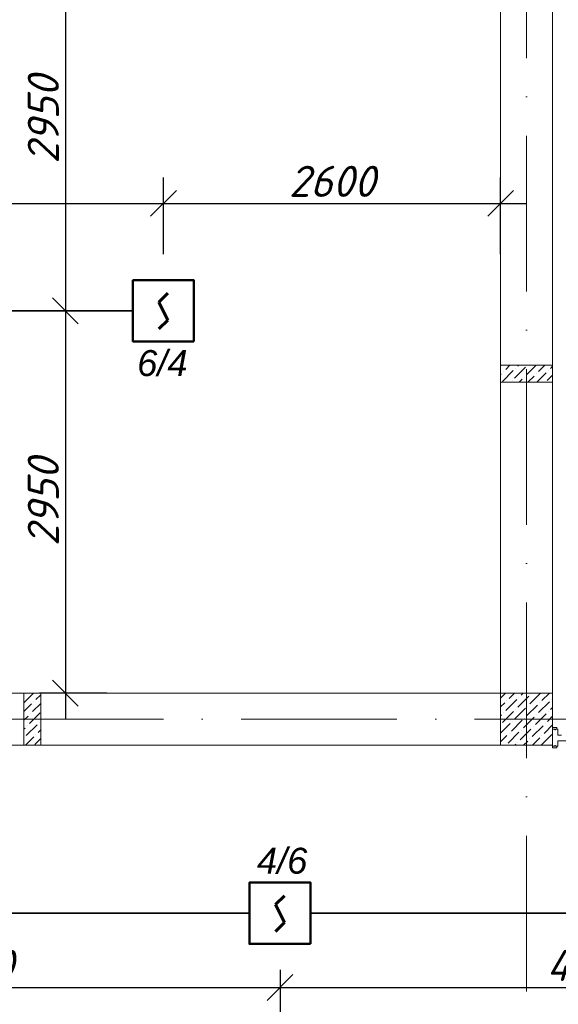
# Model space of a CAD drawing. Header units: millimetres. Extents: x 1114507 to 93926427, y 174473 to 817039.
# Tile 112 of 256: x 1699157 to 1703309, y 487101 to 494697. Entities that reach past the tile are written whole.
import ezdxf

# ---------------------------------------------------------------- set-up
doc = ezdxf.new("R2010")
doc.units = ezdxf.units.MM
doc.linetypes.add('ACAD_ISO10W100', pattern=[18, 12, -3, 0, -3])
for name, color, linetype, lineweight in [('Doors', 86, 'Continuous', 13), ('SHEMA', 174, 'Continuous', 25), ('размеры', 12, 'Continuous', 15)]:
    doc.layers.add(name, color=color, linetype=linetype, lineweight=lineweight)
doc.layers.add('kcd_tx', color=7, linetype='Continuous')
doc.styles.get("Standard").update_dxf_attribs({"font": 'isocpeui.ttf'})
doc.dimstyles.new('Санжар', dxfattribs={"dimtxt": 240, "dimasz": 200, "dimexe": 200, "dimexo": 200, "dimgap": 50, "dimtad": 1, "dimdec": 0, "dimtxsty": 'Standard', "dimblk": 'OBLIQUE', "dimcen": 2.5, "dimdle": 200, "dimclrd": 152, "dimclre": 152, "dimclrt": 152, "dimadec": 0, "dimazin": 0, "dimtfac": 1, "dimtdec": 0, "dimtmove": 0, "dimatfit": 3, "dimldrblk": 'OBLIQUE', "dimfxl": 0, "dimlwd": 0, "dimlwe": 0, "dimarcsym": 0})

# ---------------------------------------------------------------- blocks, each defined once
blk = doc.blocks.new('blokqav2mak')
at = {"color": 1, "linetype": 'ACAD_ISO10W100', "lineweight": 0, "ltscale": 100}
for p, q in [((1568282, 782425.1), (1568282, 773125.1)), ((1572682, 776125.1), (1545682, 776125.1))]:
    blk.add_line(p, q, dxfattribs=at)
at = {"lineweight": 0, "ltscale": 100}
for p, q in [((1568082, 776325.1), (1568082, 782225.1)), ((1568482, 776325.1), (1568482, 782225.1)), ((1568082, 776325.1), (1560732, 776325.1)), ((1568482, 775925.1), (1560732, 775925.1))]:
    blk.add_line(p, q, dxfattribs=at)
at = {"linetype": 'Continuous', "lineweight": 0, "ltscale": 100}
for p, q in [((1568082, 778851.4, 0), (1568085.8, 778855.1, 0)), ((1568121, 778823, 0), (1568153.1, 778855.1, 0)), ((1568213.6, 778848.2, 0), (1568220.5, 778855.1, 0)), ((1568281, 778780.9, 0), (1568355.2, 778855.1, 0)), ((1568373.6, 778806.1, 0), (1568422.5, 778855.1, 0)), ((1568466.2, 778831.4, 0), (1568482, 778847.2, 0)), ((1568082, 778784, 0), (1568087.3, 778789.3, 0)), ((1568095.7, 778730.4, 0), (1568179.9, 778814.5, 0)), ((1568104.2, 778806.1, 0), (1568104.2, 778806.1, 0)), ((1568188.4, 778755.6, 0), (1568272.5, 778839.8, 0)), ((1568196.8, 778831.4, 0), (1568196.8, 778831.4, 0)), ((1568292.5, 778725.1, 0), (1568339.9, 778772.4, 0)), ((1568356.7, 778789.3, 0), (1568356.7, 778789.3, 0)), ((1568359.9, 778725.1, 0), (1568432.5, 778797.7, 0)), ((1568440.9, 778738.8, 0), (1568482, 778779.9, 0)), ((1568449.3, 778814.5, 0), (1568449.3, 778814.5, 0)), ((1568171.5, 778738.8, 0), (1568171.5, 778738.8, 0)), ((1568225.2, 778725.1, 0), (1568247.3, 778747.2, 0)), ((1568264.1, 778764, 0), (1568264.1, 778764, 0)), ((1564407, 776250.7, 0), (1564481.5, 776325.1, 0)), ((1564499.4, 776275.6, 0), (1564537, 776313.3, 0)), ((1568082, 776286.4), (1568120.7, 776325.1)), ((1568122.5, 776192.2), (1568206.7, 776276.3)), ((1568130.9, 776267.9), (1568130.9, 776267.9)), ((1568147.7, 776284.8), (1568188.1, 776325.1)), ((1568215.1, 776217.4), (1568299.3, 776301.6)), ((1568223.5, 776293.2), (1568223.5, 776293.2)), ((1568240.3, 776310), (1568255.4, 776325.1)), ((1568307.7, 776242.7), (1568390.1, 776325.1)), ((1568316.1, 776318.4), (1568316.1, 776318.4)), ((1568400.3, 776267.9), (1568457.5, 776325.1)), ((1568476.1, 776276.3), (1568476.1, 776276.3)), ((1564407, 776183.3, 0), (1564465.7, 776242, 0)), ((1564474.1, 776183, 0), (1564537, 776246, 0)), ((1564482.5, 776258.8, 0), (1564482.5, 776258.8, 0)), ((1568082, 776219.1), (1568114.1, 776251.1)), ((1568189.8, 776124.8), (1568274, 776209)), ((1568198.3, 776200.6), (1568198.3, 776200.6)), ((1568282.4, 776150.1), (1568366.6, 776234.2)), ((1568290.9, 776225.8), (1568290.9, 776225.8)), ((1568375.1, 776175.3), (1568459.2, 776259.5)), ((1568383.5, 776251.1), (1568383.5, 776251.1)), ((1568467.7, 776200.6), (1568482, 776214.9)), ((1564407, 776116, 0), (1564440.4, 776149.4, 0)), ((1564448.9, 776090.4, 0), (1564533, 776174.6, 0)), ((1564457.3, 776166.2, 0), (1564457.3, 776166.2, 0)), ((1568082, 776151.7), (1568088.8, 776158.5)), ((1568097.2, 776099.5), (1568181.4, 776183.7)), ((1568105.6, 776175.3), (1568105.6, 776175.3)), ((1568164.6, 776032.2), (1568248.8, 776116.4)), ((1568257.2, 776057.4), (1568341.4, 776141.6)), ((1568265.6, 776133.2), (1568265.6, 776133.2)), ((1568349.8, 776082.7), (1568434, 776166.9)), ((1568358.2, 776158.5), (1568358.2, 776158.5)), ((1568442.4, 776108), (1568482, 776147.6)), ((1568450.8, 776183.7), (1568450.8, 776183.7)), ((1564407, 776048.6, 0), (1564415.2, 776056.8, 0)), ((1564423.6, 775997.8, 0), (1564507.8, 776082, 0)), ((1564432, 776073.6, 0), (1564432, 776073.6, 0)), ((1564516.2, 776023.1, 0), (1564537, 776043.9, 0)), ((1564524.6, 776098.9, 0), (1564524.6, 776098.9, 0)), ((1568082, 776017), (1568156.2, 776091.1)), ((1568173, 776108), (1568173, 776108)), ((1568231.9, 775964.8), (1568316.1, 776049)), ((1568240.3, 776040.6), (1568240.3, 776040.6)), ((1568324.5, 775990.1), (1568408.7, 776074.3)), ((1568333, 776065.9), (1568333, 776065.9)), ((1568417.1, 776015.4), (1568482, 776080.2)), ((1568425.6, 776091.1), (1568425.6, 776091.1)), ((1564418.2, 775925.1, 0), (1564482.5, 775989.4, 0)), ((1564490.9, 775930.5, 0), (1564537, 775976.6, 0)), ((1564499.4, 776006.2, 0), (1564499.4, 776006.2, 0)), ((1568082, 775949.6), (1568130.9, 775998.5)), ((1568139.3, 775939.6), (1568223.5, 776023.8)), ((1568147.7, 776015.4), (1568147.7, 776015.4)), ((1568307.7, 775973.3), (1568307.7, 775973.3)), ((1568326.9, 775925.1), (1568383.5, 775981.7)), ((1568394.3, 775925.1), (1568476.1, 776006.9)), ((1568400.3, 775998.5), (1568400.3, 775998.5)), ((1568192.2, 775925.1), (1568198.3, 775931.2)), ((1568215.1, 775948), (1568215.1, 775948)), ((1568259.5, 775925.1), (1568290.9, 775956.4)), ((1568467.7, 775931.2), (1568467.7, 775931.2))]:
    blk.add_line(p, q, dxfattribs=at)
at = {"layer": 'Doors', "lineweight": 0}
for p, q in [((1568482, 776060.4), (1568515, 776060.4)), ((1568482, 776047.8), (1568482, 776060.4)), ((1568482, 775916.6), (1568482, 776047.8)), ((1568482, 776047.8), (1568500.2, 776047.8)), ((1568482, 776047.8), (1568500.2, 776047.8)), ((1568482, 776047.8), (1568482, 776047.8)), ((1568500.2, 776047.8), (1568500.2, 776042)), ((1568500.2, 776042), (1568505.3, 776042)), ((1568505.3, 776047.8), (1568524, 776047.8)), ((1568505.3, 776047.8), (1568505.3, 776042)), ((1568515, 776047.8), (1568515, 776060.4)), ((1568524, 776000.6), (1568524, 776047.8)), ((1568524, 776000.6), (1568550.4, 776000.6)), ((1568524, 775958.6), (1569463.6, 775958.6)), ((1568524, 775916.6), (1568524, 775958.6)), ((1568482, 775916.6), (1568500.2, 775916.6)), ((1568482, 775916.6), (1568482, 775916.6)), ((1568482, 775916.6), (1568482, 775904)), ((1568482, 775904), (1568515, 775904)), ((1568500.2, 775922.4), (1568505.3, 775922.4)), ((1568500.2, 775916.6), (1568500.2, 775922.4)), ((1568505.3, 775916.6), (1568505.3, 775922.4)), ((1568505.3, 775916.6), (1568524, 775916.6)), ((1568515, 775916.6), (1568515, 775904))]:
    blk.add_line(p, q, dxfattribs=at)
at = {"layer": 'размеры', "lineweight": 0, "ltscale": 5}
for p, q in [((1568082, 778725.1), (1568082, 778855.1)), ((1568082, 778855.1), (1568482, 778855.1)), ((1568482, 778855.1), (1568082, 778855.1)), ((1568082, 778855.1), (1568082, 778725.1)), ((1568482, 778855.1), (1568482, 778725.1)), ((1568482, 778725.1), (1568482, 778855.1)), ((1568482, 778725.1), (1568082, 778725.1)), ((1568082, 778725.1), (1568482, 778725.1)), ((1564537, 776325.1), (1564407, 776325.1)), ((1564407, 776325.1), (1564407, 775925.1)), ((1564537, 775925.1), (1564537, 776325.1)), ((1568482, 776325.1), (1568082, 776325.1)), ((1568082, 776325.1), (1568082, 775925.1)), ((1568482, 775925.1), (1568482, 776325.1)), ((1564407, 775925.1), (1564537, 775925.1)), ((1568082, 775925.1), (1568482, 775925.1))]:
    blk.add_line(p, q, dxfattribs=at)
blk = doc.blocks.new('Дым.датчик')
at = {"color": 5, "lineweight": 60}
for p, q in [((48, 181), (-44, 91)), ((-44, 91), (46, -92)), ((46, -92), (-44, -182))]:
    blk.add_line(p, q, dxfattribs=at)
at = {"color": 5, "lineweight": 50}
blk.add_lwpolyline([(-310, 309), (312, 309), (312, -315), (-310, -315)], close=True, dxfattribs=at)
blk = doc.blocks.new('_Oblique')
at = {"color": 0, "linetype": 'ByBlock', "lineweight": -2}
blk.add_line((-0.5, -0.5), (0.5, 0.5), dxfattribs=at)
blk = doc.blocks.new('*D1938')
at = {"layer": 'Defpoints', "color": 0, "lineweight": 40, "ltscale": 100, "transparency": 16777216}
for p in [(1700264.8, 493280.5), (1696264.8, 492687.5), (1700264.8, 492687.5)]:
    blk.add_point(p, dxfattribs=at)
at = {"layer": 'kcd_tx', "color": 152, "ltscale": 100, "transparency": 16777216}
for p, q in [((1696264.8, 492887.5), (1696264.8, 493480.5)), ((1700264.8, 492887.5), (1700264.8, 493480.5)), ((1696064.8, 493280.5), (1700464.8, 493280.5))]:
    blk.add_line(p, q, dxfattribs=at)
at = {"layer": 'kcd_tx', "color": 152, "ltscale": 100, "transparency": 16777216, "xscale": 200, "yscale": 200, "zscale": 200, "rotation": 180}
blk.add_blockref('_Oblique', (1696264.8, 493280.5), dxfattribs=at)
at = {"layer": 'kcd_tx', "color": 152, "ltscale": 100, "transparency": 16777216, "xscale": 200, "yscale": 200, "zscale": 200}
blk.add_blockref('_Oblique', (1700264.8, 493280.5), dxfattribs=at)
at = {"layer": 'kcd_tx', "color": 152, "lineweight": 35, "ltscale": 100, "transparency": 16777216, "insert": (1698264.8, 493450.5), "char_height": 240, "attachment_point": 5}
blk.add_mtext('4000', dxfattribs=at)
blk = doc.blocks.new('*D1939')
at = {"layer": 'Defpoints', "color": 0, "lineweight": 40, "ltscale": 100, "transparency": 16777216}
for p in [(1702864.8, 493280.5), (1700264.8, 492687.5), (1702864.8, 492687.5)]:
    blk.add_point(p, dxfattribs=at)
at = {"layer": 'kcd_tx', "color": 152, "ltscale": 100, "transparency": 16777216}
for p, q in [((1700264.8, 492887.5), (1700264.8, 493480.5)), ((1702864.8, 492887.5), (1702864.8, 493480.5)), ((1700064.8, 493280.5), (1703064.8, 493280.5))]:
    blk.add_line(p, q, dxfattribs=at)
at = {"layer": 'kcd_tx', "color": 152, "ltscale": 100, "transparency": 16777216, "xscale": 200, "yscale": 200, "zscale": 200, "rotation": 180}
blk.add_blockref('_Oblique', (1700264.8, 493280.5), dxfattribs=at)
at = {"layer": 'kcd_tx', "color": 152, "ltscale": 100, "transparency": 16777216, "xscale": 200, "yscale": 200, "zscale": 200}
blk.add_blockref('_Oblique', (1702864.8, 493280.5), dxfattribs=at)
at = {"layer": 'kcd_tx', "color": 152, "lineweight": 35, "ltscale": 100, "transparency": 16777216, "insert": (1701564.8, 493450.5), "char_height": 240, "attachment_point": 5}
blk.add_mtext('2600', dxfattribs=at)
blk = doc.blocks.new('*D1941')
at = {"layer": 'Defpoints', "color": 0, "lineweight": 40, "ltscale": 100, "transparency": 16777216}
for p in [(1700029, 492451.2), (1699508.7, 489501.2), (1700029, 489501.2)]:
    blk.add_point(p, dxfattribs=at)
at = {"layer": 'kcd_tx', "color": 152, "ltscale": 100, "transparency": 16777216}
for p, q in [((1699508.7, 492651.2), (1699508.7, 489301.2)), ((1699829, 492451.2), (1699308.7, 492451.2)), ((1699829, 489501.2), (1699308.7, 489501.2))]:
    blk.add_line(p, q, dxfattribs=at)
at = {"layer": 'kcd_tx', "color": 152, "ltscale": 100, "transparency": 16777216, "xscale": 200, "yscale": 200, "zscale": 200}
for p, rotation in [((1699508.7, 492451.2), 90), ((1699508.7, 489501.2), 270)]:
    blk.add_blockref('_Oblique', p, dxfattribs=dict(at, rotation=rotation))
at = {"layer": 'kcd_tx', "color": 152, "lineweight": 35, "ltscale": 100, "transparency": 16777216, "insert": (1699338.7, 490976.2), "char_height": 240, "attachment_point": 5, "rotation": 90}
blk.add_mtext('2950', dxfattribs=at)
blk = doc.blocks.new('*D1942')
at = {"layer": 'Defpoints', "color": 0, "lineweight": 40, "ltscale": 100, "transparency": 16777216}
for p in [(1700029, 495401.2), (1699508.7, 492451.2), (1700029, 492451.2)]:
    blk.add_point(p, dxfattribs=at)
at = {"layer": 'kcd_tx', "color": 152, "ltscale": 100, "transparency": 16777216}
for p, q in [((1699508.7, 495601.2), (1699508.7, 492251.2)), ((1699829, 495401.2), (1699308.7, 495401.2)), ((1699829, 492451.2), (1699308.7, 492451.2))]:
    blk.add_line(p, q, dxfattribs=at)
at = {"layer": 'kcd_tx', "color": 152, "ltscale": 100, "transparency": 16777216, "xscale": 200, "yscale": 200, "zscale": 200}
for p, rotation in [((1699508.7, 495401.2), 90), ((1699508.7, 492451.2), 270)]:
    blk.add_blockref('_Oblique', p, dxfattribs=dict(at, rotation=rotation))
at = {"layer": 'kcd_tx', "color": 152, "lineweight": 35, "ltscale": 100, "transparency": 16777216, "insert": (1699338.7, 493926.2), "char_height": 240, "attachment_point": 5, "rotation": 90}
blk.add_mtext('2950', dxfattribs=at)
blk = doc.blocks.new('*D1963')
at = {"layer": 'Defpoints', "color": 0, "lineweight": 40, "ltscale": 100, "transparency": 16777216}
for p in [(1696363.9, 487567.1), (1701163.9, 487567.1), (1701163.9, 487231.3)]:
    blk.add_point(p, dxfattribs=at)
at = {"layer": 'kcd_tx', "color": 152, "ltscale": 100, "transparency": 16777216}
for p, q in [((1696363.9, 487367.1), (1696363.9, 487031.3)), ((1701163.9, 487367.1), (1701163.9, 487031.3)), ((1696163.9, 487231.3), (1701363.9, 487231.3))]:
    blk.add_line(p, q, dxfattribs=at)
at = {"layer": 'kcd_tx', "color": 152, "ltscale": 100, "transparency": 16777216, "xscale": 200, "yscale": 200, "zscale": 200, "rotation": 180}
blk.add_blockref('_Oblique', (1696363.9, 487231.3), dxfattribs=at)
at = {"layer": 'kcd_tx', "color": 152, "ltscale": 100, "transparency": 16777216, "xscale": 200, "yscale": 200, "zscale": 200}
blk.add_blockref('_Oblique', (1701163.9, 487231.3), dxfattribs=at)
at = {"layer": 'kcd_tx', "color": 152, "lineweight": 35, "ltscale": 100, "transparency": 16777216, "insert": (1698763.9, 487401.3), "char_height": 240, "attachment_point": 5}
blk.add_mtext('4800', dxfattribs=at)
blk = doc.blocks.new('*D1964')
at = {"layer": 'Defpoints', "color": 0, "lineweight": 40, "ltscale": 100, "transparency": 16777216}
for p in [(1701163.9, 487567.1), (1705963.9, 487567.1), (1705963.9, 487231.3)]:
    blk.add_point(p, dxfattribs=at)
at = {"layer": 'kcd_tx', "color": 152, "ltscale": 100, "transparency": 16777216}
for p, q in [((1701163.9, 487367.1), (1701163.9, 487031.3)), ((1705963.9, 487367.1), (1705963.9, 487031.3)), ((1700963.9, 487231.3), (1706163.9, 487231.3))]:
    blk.add_line(p, q, dxfattribs=at)
at = {"layer": 'kcd_tx', "color": 152, "ltscale": 100, "transparency": 16777216, "xscale": 200, "yscale": 200, "zscale": 200, "rotation": 180}
blk.add_blockref('_Oblique', (1701163.9, 487231.3), dxfattribs=at)
at = {"layer": 'kcd_tx', "color": 152, "ltscale": 100, "transparency": 16777216, "xscale": 200, "yscale": 200, "zscale": 200}
blk.add_blockref('_Oblique', (1705963.9, 487231.3), dxfattribs=at)
at = {"layer": 'kcd_tx', "color": 152, "lineweight": 35, "ltscale": 100, "transparency": 16777216, "insert": (1703563.9, 487401.3), "char_height": 240, "attachment_point": 5}
blk.add_mtext('4800', dxfattribs=at)

msp = doc.modelspace()

# ---------------------------------------------------------------- linework, layer by layer
at = {"color": 5, "lineweight": 35, "ltscale": 100}
for p, q in [((1700029, 492451.2), (1696500.5, 492451.2)), ((1700928.1, 487803.3), (1696599.6, 487803.3)), ((1705728.1, 487803.3), (1701399.6, 487803.3))]:
    msp.add_line(p, q, dxfattribs=at)

# ---------------------------------------------------------------- block references
at = {"color": 0}
msp.add_blockref('blokqav2mak', (134782.7, -286823.9), dxfattribs=at)
at = {"color": 5, "lineweight": 50, "xscale": 0.7574416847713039, "yscale": 0.7574416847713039, "zscale": 0.7574416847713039, "rotation": 180}
for p in [(1700265.6, 492449.1), (1701164.8, 487801.2)]:
    msp.add_blockref('Дым.датчик', p, dxfattribs=at)

# ---------------------------------------------------------------- texts
at = {"layer": 'SHEMA', "color": 5, "ltscale": 300, "char_height": 200, "width": 1463.345, "attachment_point": 3}
for s, insert in [('{\\fArial|b0|i1|c0|p34;6\\fArial|b0|i1|c204|p34;/\\fArial|b0|i1|c0|p34;4}', (1700451.1, 492148.3)), ('{\\fArial|b0|i1|c0|p34;4\\fArial|b0|i1|c204|p34;/\\fArial|b0|i1|c0|p34;6}', (1701374.3, 488309))]:
    msp.add_mtext(s, dxfattribs=dict(at, insert=insert))

# ---------------------------------------------------------------- dimensions: what is measured, and where the dimension line sits
at = {"layer": 'kcd_tx', "lineweight": 35, "ltscale": 100}
for base, p1, p2, picture, middle in [((1699508.7, 492451.2), (1700029, 495401.2), (1700029, 492451.2), '*D1942', (1699338.7, 493926.2)), ((1699508.7, 489501.2), (1700029, 492451.2), (1700029, 489501.2), '*D1941', (1699338.7, 490976.2))]:
    dim = msp.add_linear_dim(base=base, p1=p1, p2=p2, angle=90, dimstyle='Санжар', override={"dimfxl": 200, "dimtfillclr": 253, "dimlwd": 65535, "dimlwe": 65535, "dimarcsym": 2}, dxfattribs=at)
    dim.commit()
    dim.dimension.update_dxf_attribs({"geometry": picture, "text_midpoint": middle})
for base, p1, p2, picture, middle in [((1700264.8, 493280.5), (1696264.8, 492687.5), (1700264.8, 492687.5), '*D1938', (1698264.8, 493450.5)), ((1702864.8, 493280.5), (1700264.8, 492687.5), (1702864.8, 492687.5), '*D1939', (1701564.8, 493450.5)), ((1701163.9, 487231.3), (1696363.9, 487567.1), (1701163.9, 487567.1), '*D1963', (1698763.9, 487401.3)), ((1705963.9, 487231.3), (1701163.9, 487567.1), (1705963.9, 487567.1), '*D1964', (1703563.9, 487401.3))]:
    dim = msp.add_linear_dim(base=base, p1=p1, p2=p2, dimstyle='Санжар', override={"dimfxl": 200, "dimtfillclr": 253, "dimlwd": 65535, "dimlwe": 65535, "dimarcsym": 2}, dxfattribs=at)
    dim.commit()
    dim.dimension.update_dxf_attribs({"geometry": picture, "text_midpoint": middle})

doc.saveas('drawing.dxf')
